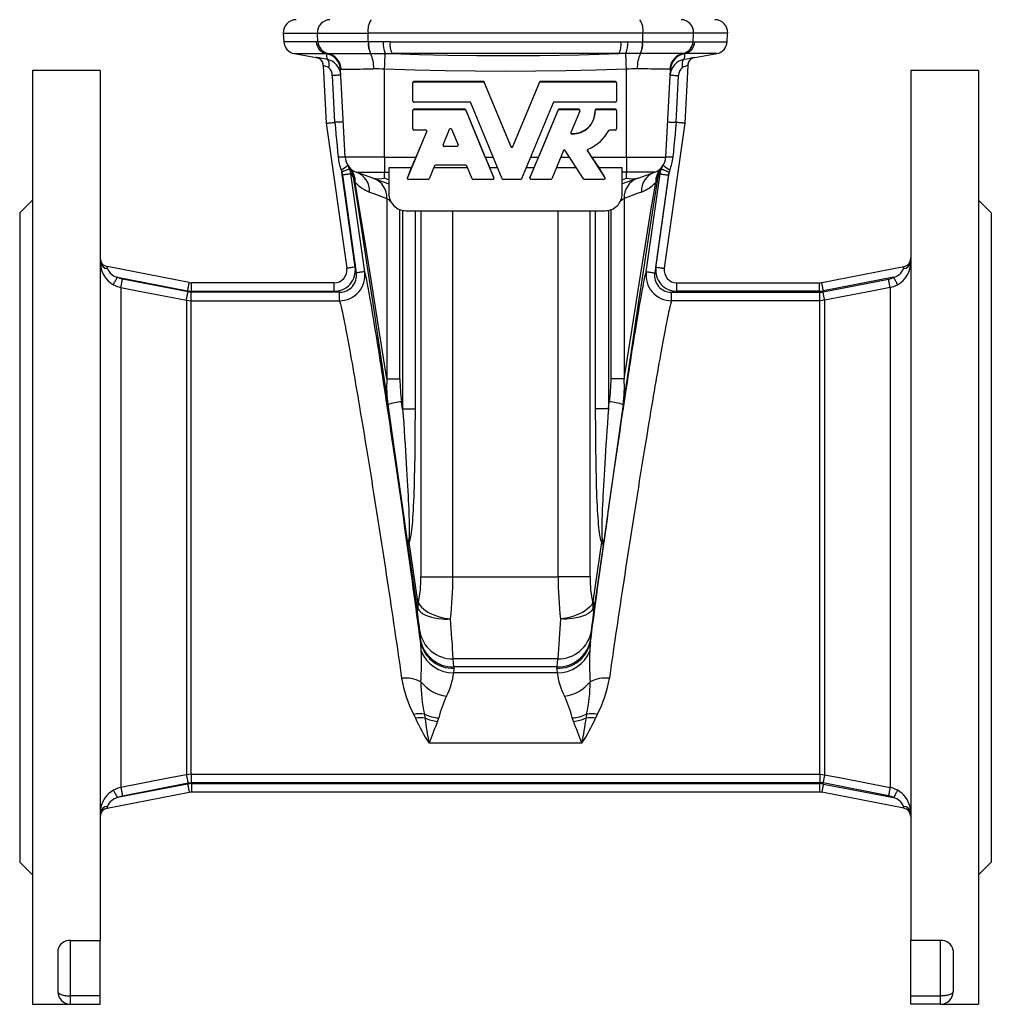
# Model space of a CAD drawing. Extents: x 72 to 690, y 44 to 1034.
# Tile 2 of 4: x 72 to 301, y 485 to 717. Entities that reach past the tile are written whole.
import ezdxf

# ---------------------------------------------------------------- set-up
doc = ezdxf.new("R2010")
doc.units = 0
doc.layers.get('0').update_dxf_attribs({"linetype": 'CONTINUOUS'})

msp = doc.modelspace()

# ---------------------------------------------------------------- linework, layer by layer
at = {"color": 7, "linetype": 'CONTINUOUS'}
for p, q in [((134.27, 713.5), (134.38, 711.47)), ((134.27, 713.5), (142.33, 713.5)), ((142.33, 713.5), (154.29, 713.5)), ((142.44, 711.46), (142.33, 713.5)), ((218.99, 713.5), (154.29, 713.5)), ((154.31, 711.43), (154.29, 713.5)), ((218.97, 711.43), (218.99, 713.5)), ((230.94, 713.5), (218.99, 713.5)), ((230.84, 711.46), (230.94, 713.5)), ((239, 713.5), (230.94, 713.5)), ((238.9, 711.47), (239, 713.5)), ((142.02, 711.47), (134.38, 711.47)), ((142.44, 711.46), (142.02, 711.47)), ((142.44, 711.46), (142.44, 711.46)), ((154.33, 711.43), (154.31, 711.43)), ((159.43, 711.47), (157.78, 711.46)), ((159.43, 711.47), (213.85, 711.47)), ((213.85, 711.47), (215.5, 711.46)), ((218.95, 711.43), (218.97, 711.43)), ((230.84, 711.46), (231.26, 711.47)), ((230.84, 711.46), (230.84, 711.46)), ((231.26, 711.47), (238.9, 711.47)), ((136.85, 708.67), (142.05, 707.75)), ((136.85, 708.67), (144.45, 708.67)), ((142.05, 707.75), (142.05, 707.75)), ((142.06, 707.75), (142.05, 707.75)), ((144.45, 708.67), (144.44, 708.66)), ((144.78, 708.68), (144.78, 708.68)), ((154.8, 708.7), (154.82, 708.7)), ((158.28, 708.69), (159.9, 708.67)), ((213.38, 708.67), (159.9, 708.67)), ((215, 708.69), (213.38, 708.67)), ((218.48, 708.7), (218.46, 708.7)), ((228.5, 708.68), (228.5, 708.68)), ((228.83, 708.67), (228.84, 708.66)), ((236.42, 708.67), (228.83, 708.67)), ((231.22, 707.75), (231.23, 707.75)), ((231.23, 707.75), (236.42, 708.67)), ((231.23, 707.75), (231.23, 707.75)), ((143.7, 705.89), (144.41, 692.26)), ((143.7, 705.89), (143.7, 705.89)), ((229.58, 705.89), (228.87, 692.26)), ((91.14, 704.65), (75.14, 704.65)), ((75.14, 704.65), (75.14, 484.65)), ((91.14, 704.65), (91.14, 499.66)), ((146.4, 692.46), (145.83, 703.49)), ((148.83, 684.3), (147.75, 704.93)), ((158.14, 684.3), (158.14, 705)), ((215.14, 684.3), (215.14, 705)), ((224.44, 684.3), (225.52, 704.93)), ((226.87, 692.46), (227.45, 703.49)), ((298.14, 704.65), (282.14, 704.65)), ((282.14, 704.65), (282.14, 499.66)), ((298.14, 704.65), (298.14, 484.65)), ((164.79, 701.78), (164.79, 701.86)), ((164.79, 697.47), (164.79, 701.78)), ((181.43, 702.1), (165.03, 702.1)), ((165.03, 702.02), (165.03, 702.1)), ((165.03, 702.02), (181.43, 702.02)), ((181.43, 702.02), (181.43, 702.1)), ((187.92, 686.84), (181.65, 701.95)), ((181.65, 701.87), (181.65, 701.95)), ((181.65, 701.87), (187.92, 686.76)), ((194.63, 701.95), (188.36, 686.84)), ((188.36, 686.76), (194.63, 701.87)), ((194.63, 701.87), (194.63, 701.95)), ((212.55, 702.1), (194.85, 702.1)), ((194.85, 702.02), (194.85, 702.1)), ((194.85, 702.02), (212.55, 702.02)), ((212.55, 702.02), (212.55, 702.1)), ((212.79, 701.78), (212.79, 701.86)), ((212.79, 701.78), (212.79, 697.47)), ((178.22, 697.23), (165.03, 697.23)), ((185.87, 679.16), (178.44, 697.08)), ((197.84, 697.08), (190.4, 679.16)), ((212.55, 697.23), (198.06, 697.23)), ((164.79, 695.22), (164.79, 695.3)), ((164.79, 690.9), (164.79, 695.22)), ((177.04, 695.54), (165.03, 695.54)), ((165.03, 695.46), (165.03, 695.54)), ((165.03, 695.46), (177.04, 695.46)), ((177.04, 695.46), (177.04, 695.54)), ((181.86, 684.3), (177.26, 695.39)), ((177.26, 695.31), (177.26, 695.39)), ((177.26, 695.31), (183.88, 679.34)), ((192.4, 679.34), (199.02, 695.31)), ((199.02, 695.39), (194.42, 684.3)), ((199.02, 695.31), (199.02, 695.39)), ((203.92, 695.54), (199.24, 695.54)), ((199.24, 695.46), (199.24, 695.54)), ((199.24, 695.46), (203.92, 695.46)), ((204.14, 695.13), (202.04, 690.07)), ((203.92, 695.46), (203.92, 695.54)), ((204.16, 695.22), (204.16, 695.3)), ((207.74, 695.3), (207.74, 695.22)), ((212.55, 695.54), (207.98, 695.54)), ((207.98, 695.46), (207.98, 695.54)), ((207.98, 695.46), (212.55, 695.46)), ((212.55, 695.46), (212.55, 695.54)), ((212.79, 695.22), (212.79, 695.3)), ((212.79, 695.22), (212.79, 690.9)), ((144.41, 692.26), (149.22, 658.07)), ((228.87, 692.26), (224.06, 658.07)), ((163.51, 679.34), (168.07, 690.33)), ((167.85, 690.66), (165.03, 690.66)), ((168.07, 690.41), (165.53, 684.3)), ((168.08, 690.46), (168.07, 690.41)), ((168.07, 690.33), (168.07, 690.41)), ((171.93, 687.13), (173.47, 690.84)), ((173.92, 690.84), (175.45, 687.13)), ((202.26, 689.74), (202.26, 689.82)), ((212.55, 690.66), (211.17, 690.66)), ((172.16, 686.88), (175.23, 686.88)), ((172.16, 686.8), (172.16, 686.88)), ((175.23, 686.8), (172.16, 686.8)), ((175.23, 686.8), (175.23, 686.88)), ((187.92, 686.76), (187.92, 686.84)), ((188.36, 686.76), (188.36, 686.84)), ((200.28, 685.82), (197.52, 679.16)), ((205, 679.12), (200.7, 685.86)), ((206.99, 684.3), (205.99, 685.87)), ((205.99, 685.79), (205.99, 685.87)), ((205.99, 685.79), (210.08, 679.38)), ((158.14, 684.3), (148.83, 684.3)), ((158.14, 684.3), (165.53, 684.3)), ((158.14, 684.3), (158.14, 680.75)), ((169.9, 682.22), (168.63, 679.16)), ((177.27, 682.37), (170.12, 682.37)), ((178.76, 679.16), (177.49, 682.22)), ((181.86, 684.3), (183.74, 684.3)), ((192.54, 684.3), (194.42, 684.3)), ((199.65, 684.3), (201.7, 684.3)), ((206.99, 684.3), (215.14, 684.3)), ((215.14, 684.3), (224.44, 684.3)), ((215.14, 684.3), (215.14, 680.75)), ((147.88, 681.27), (148.05, 680.74)), ((151.2, 658.35), (148.05, 680.74)), ((148.24, 680.05), (151.47, 657)), ((149.73, 681.98), (149.71, 682.01)), ((153.46, 657.28), (150.22, 680.32)), ((155.4, 679.31), (151.46, 680.75)), ((151.46, 680.75), (158.14, 680.75)), ((158.14, 680.75), (159.14, 680.75)), ((158.14, 679.31), (158.14, 680.75)), ((164.44, 681.71), (159.14, 681.71)), ((159.14, 681.71), (159.14, 675.65)), ((164.44, 681.71), (163.51, 679.47)), ((177.7, 681.71), (169.69, 681.71)), ((183.88, 679.47), (182.95, 681.71)), ((184.82, 681.71), (182.95, 681.71)), ((193.32, 681.71), (191.46, 681.71)), ((193.32, 681.71), (192.4, 679.47)), ((203.35, 681.71), (198.57, 681.71)), ((210.08, 679.51), (208.68, 681.71)), ((214.14, 681.71), (208.68, 681.71)), ((214.14, 675.65), (214.14, 681.71)), ((215.14, 680.75), (214.14, 680.75)), ((221.82, 680.75), (215.14, 680.75)), ((215.14, 679.31), (215.14, 680.75)), ((217.88, 679.31), (221.82, 680.75)), ((219.82, 657.28), (223.06, 680.32)), ((225.04, 680.05), (221.8, 657)), ((222.08, 658.35), (225.23, 680.74)), ((223.55, 681.98), (223.57, 682.01)), ((223.55, 681.98), (223.55, 681.98)), ((225.4, 681.27), (225.23, 680.74)), ((155.4, 679.31), (159.14, 677.95)), ((159.14, 678.95), (158.14, 679.31)), ((163.49, 679.38), (163.49, 679.25)), ((163.51, 679.34), (163.51, 679.47)), ((168.41, 679.01), (163.73, 679.01)), ((183.66, 679.01), (178.98, 679.01)), ((183.88, 679.34), (183.88, 679.47)), ((183.9, 679.25), (183.9, 679.38)), ((190.18, 679.01), (186.1, 679.01)), ((192.38, 679.38), (192.38, 679.25)), ((192.4, 679.34), (192.4, 679.47)), ((197.3, 679.01), (192.62, 679.01)), ((209.88, 679.01), (205.2, 679.01)), ((210.08, 679.38), (210.08, 679.51)), ((210.12, 679.25), (210.12, 679.38)), ((217.88, 679.31), (214.14, 677.95)), ((214.14, 678.95), (215.14, 679.31)), ((75.14, 674.15), (72.14, 671.15)), ((158.68, 674.54), (158.68, 632.03)), ((214.6, 674.54), (214.6, 632.03)), ((301.14, 671.15), (298.14, 674.15)), ((72.14, 671.15), (72.14, 518.15)), ((161.75, 632.03), (161.75, 671.9)), ((162.4, 671.72), (162.4, 624.97)), ((163.14, 671.65), (210.14, 671.65)), ((165.39, 624.97), (165.39, 671.65)), ((166.72, 671.65), (166.72, 585.35)), ((174.24, 585.35), (174.24, 671.65)), ((199.04, 585.35), (199.04, 671.65)), ((206.55, 671.65), (206.55, 585.35)), ((207.89, 624.97), (207.89, 671.65)), ((210.88, 671.72), (210.88, 624.97)), ((211.53, 632.03), (211.53, 671.9)), ((301.14, 671.15), (301.14, 518.15)), ((112.1, 654.71), (92.76, 658.47)), ((261.18, 654.71), (280.52, 658.47)), ((95.19, 655.96), (111.71, 652.75)), ((111.81, 652.51), (96.38, 655.52)), ((146.25, 654.65), (112.67, 654.65)), ((112.67, 652.65), (112.67, 654.65)), ((146.25, 652.65), (146.25, 654.65)), ((227.03, 654.65), (260.61, 654.65)), ((227.03, 652.65), (227.03, 654.65)), ((260.61, 652.65), (260.61, 654.65)), ((261.47, 652.51), (276.9, 655.52)), ((278.09, 655.96), (261.56, 652.75)), ((95.99, 653.57), (95.99, 535.74)), ((112.57, 650.44), (112.57, 652.44)), ((147.52, 652.44), (112.57, 652.44)), ((112.67, 652.65), (146.25, 652.65)), ((147.52, 650.44), (147.52, 652.44)), ((225.76, 650.44), (225.76, 652.44)), ((225.76, 652.44), (260.71, 652.44)), ((260.61, 652.65), (227.03, 652.65)), ((260.71, 650.44), (260.71, 652.44)), ((277.28, 653.57), (277.28, 535.74)), ((111.43, 650.56), (111.43, 538.75)), ((112.57, 538.86), (112.57, 650.44)), ((112.57, 650.44), (147.52, 650.44)), ((260.71, 650.44), (225.76, 650.44)), ((260.71, 538.86), (260.71, 650.44)), ((261.85, 650.56), (261.85, 538.75)), ((158.68, 632.03), (161.75, 632.03)), ((214.6, 632.03), (211.53, 632.03)), ((162.4, 624.97), (162.16, 626.64)), ((210.88, 624.97), (211.11, 626.64)), ((158.92, 625.95), (163.62, 592.75)), ((162.4, 624.97), (165.39, 624.97)), ((210.88, 624.97), (207.89, 624.97)), ((214.35, 625.95), (209.66, 592.75)), ((163.62, 592.75), (165.69, 578.71)), ((166, 579.54), (163.93, 593.52)), ((207.28, 579.54), (209.35, 593.52)), ((209.66, 592.75), (207.58, 578.71)), ((166.72, 585.35), (174.24, 585.35)), ((174.24, 585.35), (199.04, 585.35)), ((206.55, 585.35), (199.04, 585.35)), ((166.41, 572.65), (166.55, 570.75)), ((206.87, 572.65), (206.72, 570.75)), ((198.94, 566.03), (174.33, 566.03)), ((174.47, 564.14), (174.33, 566.03)), ((198.8, 564.14), (174.47, 564.14)), ((198.8, 564.14), (198.94, 566.03)), ((198.84, 562.74), (174.44, 562.74)), ((167.53, 553.02), (167.64, 552.12)), ((205.74, 553.02), (205.64, 552.12)), ((170.61, 551.29), (170.9, 552.14)), ((202.66, 551.29), (202.37, 552.14)), ((204.65, 546.16), (168.63, 546.16)), ((112.57, 538.86), (260.71, 538.86)), ((112.57, 538.86), (112.57, 536.87)), ((260.71, 538.86), (260.71, 536.87)), ((111.71, 536.56), (95.19, 533.35)), ((96.38, 533.78), (111.81, 536.8)), ((260.71, 536.87), (112.57, 536.87)), ((112.67, 536.65), (260.61, 536.65)), ((112.67, 536.65), (112.67, 534.65)), ((260.61, 536.65), (260.61, 534.65)), ((276.9, 533.78), (261.47, 536.8)), ((261.56, 536.56), (278.09, 533.35)), ((92.76, 530.84), (112.1, 534.6)), ((260.61, 534.65), (112.67, 534.65)), ((280.52, 530.84), (261.18, 534.6)), ((72.14, 518.15), (75.14, 515.15)), ((298.14, 515.15), (301.14, 518.15)), ((84.14, 499.66), (91.14, 499.66)), ((84.14, 486.63), (84.14, 499.66)), ((91.14, 486.63), (91.14, 499.66)), ((289.14, 499.66), (282.14, 499.66)), ((282.14, 486.63), (282.14, 499.66)), ((289.14, 486.63), (289.14, 499.66)), ((81.14, 497.43), (81.14, 487.65)), ((292.14, 497.43), (292.14, 487.65)), ((91.14, 486.63), (84.14, 486.63)), ((84.14, 484.65), (84.14, 486.63)), ((91.14, 484.65), (91.14, 486.63)), ((282.14, 484.65), (282.14, 486.63)), ((282.14, 486.63), (289.14, 486.63)), ((289.14, 484.65), (289.14, 486.63)), ((75.14, 484.65), (84.14, 484.65)), ((84.14, 484.65), (91.14, 484.65)), ((289.14, 484.65), (282.14, 484.65)), ((289.14, 484.65), (298.14, 484.65))]:
    msp.add_line(p, q, dxfattribs=at)
for points in [[(154.31, 711.43), (153.24, 711.44), (152.18, 711.44), (151.16, 711.44), (150.17, 711.44), (149.22, 711.45), (148.31, 711.45), (147.45, 711.45), (146.64, 711.45), (145.9, 711.45), (145.22, 711.46), (144.59, 711.46), (144.04, 711.46), (143.52, 711.46), (143.08, 711.46), (142.72, 711.46), (142.44, 711.46)], [(157.78, 711.46), (156.05, 711.44), (154.33, 711.43)], [(215.5, 711.46), (217.23, 711.44), (218.95, 711.43)], [(218.97, 711.43), (220.04, 711.44), (221.09, 711.44), (222.12, 711.44), (223.11, 711.44), (224.06, 711.45), (224.97, 711.45), (225.83, 711.45), (226.64, 711.45), (227.38, 711.45), (228.06, 711.46), (228.68, 711.46), (229.24, 711.46), (229.76, 711.46), (230.2, 711.46), (230.56, 711.46), (230.84, 711.46)], [(142.05, 707.75), (142.31, 707.69), (142.44, 707.64)], [(144.52, 707.32), (143.92, 707.43), (143.37, 707.52), (143.05, 707.58), (142.77, 707.63), (142.53, 707.67), (142.26, 707.72), (142.1, 707.75), (142.06, 707.75)], [(144.44, 708.66), (144.46, 708.39), (144.48, 707.95), (144.5, 707.63), (144.52, 707.42), (144.52, 707.32)], [(144.45, 708.67), (144.59, 708.68), (144.78, 708.68)], [(144.78, 708.68), (145, 708.68), (145.3, 708.69), (145.66, 708.69), (146.09, 708.69), (146.72, 708.69), (147.45, 708.69), (148.27, 708.69), (148.95, 708.69), (149.68, 708.69), (150.45, 708.7), (151.26, 708.7), (152.1, 708.7), (152.98, 708.7), (153.88, 708.7), (154.8, 708.7)], [(154.82, 708.7), (156.53, 708.7), (158.28, 708.69)], [(158.14, 705), (158.15, 705.36), (158.17, 705.73), (158.18, 706.08), (158.19, 706.43), (158.2, 706.76), (158.21, 707.07), (158.23, 707.37), (158.24, 707.64), (158.24, 707.89), (158.25, 708.11), (158.26, 708.3), (158.27, 708.46), (158.27, 708.59), (158.28, 708.69)], [(159.9, 708.67), (166.27, 708.48), (173.06, 708.33), (179.85, 708.24), (186.64, 708.21), (194.64, 708.25), (204.01, 708.41), (213.38, 708.67)], [(218.46, 708.7), (216.74, 708.7), (215, 708.69)], [(215.14, 705), (215.13, 705.36), (215.11, 705.73), (215.1, 706.08), (215.09, 706.43), (215.08, 706.76), (215.06, 707.07), (215.05, 707.37), (215.04, 707.64), (215.03, 707.89), (215.02, 708.11), (215.02, 708.3), (215.01, 708.46), (215.01, 708.59), (215, 708.69)], [(228.5, 708.68), (228.27, 708.68), (227.98, 708.69), (227.62, 708.69), (227.19, 708.69), (226.55, 708.69), (225.83, 708.69), (225.01, 708.69), (224.33, 708.69), (223.6, 708.69), (222.83, 708.7), (222.02, 708.7), (221.18, 708.7), (220.3, 708.7), (219.4, 708.7), (218.48, 708.7)], [(228.83, 708.67), (228.68, 708.68), (228.5, 708.68)], [(228.84, 708.66), (228.82, 708.39), (228.79, 707.95), (228.77, 707.63), (228.76, 707.42), (228.75, 707.32)], [(228.75, 707.32), (229.36, 707.43), (229.9, 707.52), (230.23, 707.58), (230.51, 707.63), (230.75, 707.67), (231.02, 707.72), (231.18, 707.75), (231.22, 707.75)], [(231.23, 707.75), (230.97, 707.69), (230.84, 707.64)], [(144.52, 707.32), (144.61, 707.29), (144.7, 707.23), (144.77, 707.14), (144.84, 707.02), (144.89, 706.88), (144.94, 706.71), (144.97, 706.53), (144.99, 706.32), (145, 706.1), (145, 705.87), (144.98, 705.64), (144.95, 705.39)], [(228.75, 707.32), (228.67, 707.29), (228.58, 707.23), (228.51, 707.14), (228.44, 707.02), (228.39, 706.88), (228.34, 706.71), (228.31, 706.53), (228.29, 706.32), (228.28, 706.1), (228.28, 705.87), (228.3, 705.64), (228.33, 705.39)], [(147.82, 703.59), (147.81, 703.59), (147.76, 703.59), (147.67, 703.58), (147.56, 703.58), (147.41, 703.57), (147.24, 703.56), (147.04, 703.55), (146.82, 703.54), (146.59, 703.53), (146.34, 703.51), (146.09, 703.5), (145.83, 703.49)], [(147.75, 704.93), (147.79, 704.96), (147.92, 704.97)], [(147.92, 704.97), (148.06, 704.98), (148.24, 704.98), (148.54, 704.99), (148.91, 704.99), (149.34, 705), (149.84, 705.01), (150.39, 705.01), (151.01, 705.02), (151.67, 705.02), (152.37, 705.03), (153.12, 705.04), (153.91, 705.04), (154.72, 705.05), (155.56, 705.05)], [(215.14, 705), (208.02, 704.77), (200.89, 704.61), (193.77, 704.51), (186.64, 704.48), (179.51, 704.51), (172.39, 704.61), (165.26, 704.77), (158.14, 705)], [(225.36, 704.97), (225.22, 704.98), (225.04, 704.98), (224.74, 704.99), (224.37, 704.99), (223.93, 705), (223.44, 705.01), (222.88, 705.01), (222.27, 705.02), (221.61, 705.02), (220.9, 705.03), (220.16, 705.04), (219.37, 705.04), (218.56, 705.05), (217.72, 705.05)], [(225.52, 704.93), (225.49, 704.96), (225.36, 704.97)], [(225.45, 703.59), (225.47, 703.59), (225.52, 703.59), (225.61, 703.58), (225.72, 703.58), (225.87, 703.57), (226.04, 703.56), (226.24, 703.55), (226.45, 703.54), (226.69, 703.53), (226.93, 703.51), (227.19, 703.5), (227.45, 703.49)], [(144.41, 692.26), (144.43, 692.26), (144.48, 692.27), (144.56, 692.28), (144.68, 692.29), (144.82, 692.3), (145, 692.32), (145.19, 692.34), (145.41, 692.36), (145.64, 692.38), (145.89, 692.41), (146.14, 692.43), (146.4, 692.46)], [(148.4, 692.56), (148.38, 692.56), (148.33, 692.56), (148.25, 692.55), (148.13, 692.55), (147.99, 692.54), (147.82, 692.53), (147.62, 692.52), (147.4, 692.51), (147.17, 692.5), (146.92, 692.48), (146.67, 692.47), (146.4, 692.46)], [(146.4, 692.46), (146.54, 691.08), (146.67, 689.7), (146.8, 688.33), (146.93, 686.96), (147.06, 685.6), (147.19, 684.24)], [(224.88, 692.56), (224.89, 692.56), (224.94, 692.56), (225.03, 692.55), (225.14, 692.55), (225.29, 692.54), (225.46, 692.53), (225.66, 692.52), (225.87, 692.51), (226.11, 692.5), (226.36, 692.48), (226.61, 692.47), (226.87, 692.46)], [(226.87, 692.46), (226.74, 691.08), (226.61, 689.7), (226.48, 688.33), (226.35, 686.96), (226.21, 685.6), (226.08, 684.24)], [(228.87, 692.26), (228.85, 692.26), (228.8, 692.27), (228.71, 692.28), (228.6, 692.29), (228.45, 692.3), (228.28, 692.32), (228.09, 692.34), (227.87, 692.36), (227.64, 692.38), (227.39, 692.41), (227.13, 692.43), (226.87, 692.46)], [(205.99, 685.87), (205.97, 685.91), (205.96, 685.96)], [(149.91, 681.49), (149.71, 681.92), (149.47, 682.34)], [(223.37, 681.49), (223.57, 681.92), (223.81, 682.34)], [(149.91, 681.49), (149.89, 681.48), (149.84, 681.46), (149.76, 681.43), (149.65, 681.39), (149.52, 681.33), (149.36, 681.27), (149.18, 681.19), (148.97, 681.11), (148.76, 681.03), (148.53, 680.94), (148.29, 680.84), (148.05, 680.74)], [(148.05, 680.74), (148.16, 680.4), (148.24, 680.05)], [(150.22, 680.32), (150.2, 680.32), (150.14, 680.31), (150.06, 680.3), (149.94, 680.29), (149.8, 680.26), (149.62, 680.24), (149.43, 680.21), (149.22, 680.18), (148.99, 680.15), (148.74, 680.12), (148.49, 680.08), (148.24, 680.05)], [(149.72, 681.98), (149.73, 681.98), (149.73, 681.98)], [(150.22, 680.32), (150.1, 680.91), (149.91, 681.49)], [(223.06, 680.32), (223.18, 680.91), (223.37, 681.49)], [(223.06, 680.32), (223.08, 680.32), (223.14, 680.31), (223.22, 680.3), (223.34, 680.29), (223.48, 680.26), (223.65, 680.24), (223.85, 680.21), (224.06, 680.18), (224.29, 680.15), (224.53, 680.12), (224.79, 680.08), (225.04, 680.05)], [(223.37, 681.49), (223.39, 681.48), (223.44, 681.46), (223.52, 681.43), (223.62, 681.39), (223.76, 681.33), (223.92, 681.27), (224.1, 681.19), (224.3, 681.11), (224.52, 681.03), (224.75, 680.94), (224.99, 680.84), (225.23, 680.74)], [(225.23, 680.74), (225.11, 680.4), (225.04, 680.05)], [(150.75, 679.58), (151.68, 673.75), (152.78, 666.66), (154.06, 658.33), (155.51, 648.76), (157.13, 637.97), (158.92, 625.95)], [(158.68, 632.03), (156.81, 643.87), (155.13, 654.42), (153.64, 663.69), (152.34, 671.65), (151.24, 678.31)], [(163.51, 679.47), (163.49, 679.42), (163.49, 679.38)], [(183.9, 679.38), (183.9, 679.42), (183.88, 679.47)], [(192.4, 679.47), (192.38, 679.42), (192.38, 679.38)], [(222.53, 679.58), (221.6, 673.75), (220.5, 666.66), (219.22, 658.33), (217.77, 648.76), (216.15, 637.97), (214.35, 625.95)], [(214.6, 632.03), (216.47, 643.87), (218.15, 654.42), (219.64, 663.69), (220.93, 671.65), (222.04, 678.31)], [(154.62, 676.05), (155.86, 675.59), (157.21, 675.08), (158.68, 674.54)], [(218.66, 676.05), (217.42, 675.59), (216.07, 675.08), (214.6, 674.54)], [(158.68, 674.54), (158.8, 674.45), (158.95, 674.34), (159.12, 674.22), (159.32, 674.07), (159.54, 673.92)], [(214.6, 674.54), (214.48, 674.45), (214.33, 674.34), (214.16, 674.22), (213.96, 674.07), (213.74, 673.92)], [(92.84, 658.02), (92.81, 658.17), (92.79, 658.3), (92.77, 658.39), (92.76, 658.45), (92.76, 658.47)], [(151.2, 658.35), (150.94, 658.31), (150.69, 658.28), (150.44, 658.24), (150.21, 658.21), (149.99, 658.18), (149.8, 658.15), (149.63, 658.13), (149.48, 658.11), (149.37, 658.09), (149.28, 658.08), (149.23, 658.07), (149.22, 658.07)], [(153.46, 657.28), (153.43, 657.28), (153.38, 657.27), (153.29, 657.26), (153.18, 657.24), (153.03, 657.22), (152.86, 657.2), (152.67, 657.17), (152.46, 657.14), (152.22, 657.11), (151.98, 657.07), (151.73, 657.04), (151.47, 657)], [(166.6, 570.24), (166.4, 571.75), (166.19, 573.28), (165.99, 574.82), (165.78, 576.37), (165.56, 577.94), (165.35, 579.53), (165.13, 581.12), (164.91, 582.72), (164.69, 584.33), (164.47, 585.96), (164.25, 587.58), (164.02, 589.21), (163.79, 590.85), (163.56, 592.49), (163.33, 594.13), (163.1, 595.78), (162.87, 597.42), (162.64, 599.06), (162.41, 600.7), (162.17, 602.34), (161.94, 603.97), (161.71, 605.59), (161.48, 607.21), (161.24, 608.82), (161.01, 610.42), (160.78, 612.01), (160.55, 613.59), (160.32, 615.15), (160.1, 616.7), (159.87, 618.24), (159.64, 619.76), (159.42, 621.26), (159.2, 622.75), (158.98, 624.21), (158.76, 625.66), (158.55, 627.09), (158.34, 628.49), (158.13, 629.87), (157.92, 631.22), (157.72, 632.55), (157.52, 633.86), (157.32, 635.13), (157.12, 636.38), (156.93, 637.6), (156.75, 638.8), (156.56, 639.96), (156.38, 641.09), (156.21, 642.18), (156.03, 643.25), (155.87, 644.28), (155.7, 645.27), (155.55, 646.24), (155.39, 647.16), (155.24, 648.05), (155.1, 648.91), (154.96, 649.72), (154.82, 650.5), (154.69, 651.24), (154.57, 651.94), (154.45, 652.6), (154.34, 653.22), (154.23, 653.79), (154.12, 654.33), (154.03, 654.83), (153.93, 655.28), (153.85, 655.7), (153.77, 656.07), (153.69, 656.4), (153.63, 656.68), (153.56, 656.93), (153.51, 657.12), (153.46, 657.28)], [(206.68, 570.24), (206.88, 571.75), (207.09, 573.28), (207.29, 574.82), (207.5, 576.37), (207.71, 577.94), (207.93, 579.53), (208.15, 581.12), (208.36, 582.72), (208.59, 584.33), (208.81, 585.96), (209.03, 587.58), (209.26, 589.21), (209.49, 590.85), (209.72, 592.49), (209.94, 594.13), (210.18, 595.78), (210.41, 597.42), (210.64, 599.06), (210.87, 600.7), (211.1, 602.34), (211.34, 603.97), (211.57, 605.59), (211.8, 607.21), (212.03, 608.82), (212.27, 610.42), (212.5, 612.01), (212.73, 613.59), (212.95, 615.15), (213.18, 616.7), (213.41, 618.24), (213.63, 619.76), (213.86, 621.26), (214.08, 622.75), (214.3, 624.21), (214.51, 625.66), (214.73, 627.09), (214.94, 628.49), (215.15, 629.87), (215.36, 631.22), (215.56, 632.55), (215.76, 633.86), (215.96, 635.13), (216.15, 636.38), (216.34, 637.6), (216.53, 638.8), (216.72, 639.96), (216.9, 641.09), (217.07, 642.18), (217.24, 643.25), (217.41, 644.28), (217.57, 645.27), (217.73, 646.24), (217.89, 647.16), (218.04, 648.05), (218.18, 648.91), (218.32, 649.72), (218.45, 650.5), (218.58, 651.24), (218.71, 651.94), (218.83, 652.6), (218.94, 653.22), (219.05, 653.79), (219.15, 654.33), (219.25, 654.83), (219.34, 655.28), (219.43, 655.7), (219.51, 656.07), (219.58, 656.4), (219.65, 656.68), (219.72, 656.93), (219.77, 657.12), (219.82, 657.28)], [(219.82, 657.28), (219.84, 657.28), (219.9, 657.27), (219.98, 657.26), (220.1, 657.24), (220.24, 657.22), (220.41, 657.2), (220.61, 657.17), (220.82, 657.14), (221.05, 657.11), (221.3, 657.07), (221.55, 657.04), (221.8, 657)], [(222.08, 658.35), (222.34, 658.31), (222.59, 658.28), (222.84, 658.24), (223.07, 658.21), (223.29, 658.18), (223.48, 658.15), (223.65, 658.13), (223.8, 658.11), (223.91, 658.09), (223.99, 658.08), (224.04, 658.07), (224.06, 658.07)], [(280.44, 658.02), (280.47, 658.17), (280.49, 658.3), (280.51, 658.39), (280.52, 658.45), (280.52, 658.47)], [(94.21, 654.22), (94.23, 654.25), (94.26, 654.3), (94.31, 654.38), (94.37, 654.49), (94.44, 654.62), (94.52, 654.77), (94.62, 654.94), (94.72, 655.12), (94.83, 655.32), (94.95, 655.53), (95.07, 655.74), (95.19, 655.96)], [(96.38, 655.52), (95.77, 655.69), (95.19, 655.96)], [(95.99, 653.57), (96, 653.6), (96.01, 653.66), (96.03, 653.76), (96.05, 653.88), (96.08, 654.02), (96.12, 654.19), (96.15, 654.38), (96.19, 654.59), (96.24, 654.81), (96.28, 655.04), (96.33, 655.28), (96.38, 655.52)], [(111.71, 652.75), (111.76, 653), (111.81, 653.25), (111.86, 653.5), (111.91, 653.73), (111.95, 653.94), (111.98, 654.13), (112.02, 654.3), (112.05, 654.45), (112.07, 654.56), (112.08, 654.64), (112.09, 654.69), (112.1, 654.71)], [(261.56, 652.75), (261.51, 653), (261.46, 653.25), (261.42, 653.5), (261.37, 653.73), (261.33, 653.94), (261.29, 654.13), (261.26, 654.3), (261.23, 654.45), (261.21, 654.56), (261.19, 654.64), (261.18, 654.69), (261.18, 654.71)], [(276.9, 655.52), (277.51, 655.69), (278.09, 655.96)], [(277.28, 653.57), (277.28, 653.6), (277.26, 653.66), (277.25, 653.76), (277.22, 653.88), (277.19, 654.02), (277.16, 654.19), (277.12, 654.38), (277.08, 654.59), (277.04, 654.81), (277, 655.04), (276.95, 655.28), (276.9, 655.52)], [(279.06, 654.22), (279.05, 654.25), (279.02, 654.3), (278.97, 654.38), (278.91, 654.49), (278.84, 654.62), (278.76, 654.77), (278.66, 654.94), (278.56, 655.12), (278.45, 655.32), (278.33, 655.53), (278.21, 655.74), (278.09, 655.96)], [(95.99, 653.57), (99.92, 652.8), (111.43, 650.56)], [(111.43, 650.56), (111.43, 650.59), (111.45, 650.66), (111.47, 650.75), (111.49, 650.87), (111.52, 651.01), (111.55, 651.18), (111.59, 651.37), (111.63, 651.58), (111.67, 651.8), (111.72, 652.03), (111.76, 652.27), (111.81, 652.51)], [(112.57, 652.44), (112.19, 652.46), (111.81, 652.51)], [(260.71, 652.44), (261.09, 652.46), (261.47, 652.51)], [(261.85, 650.56), (261.84, 650.59), (261.83, 650.66), (261.81, 650.75), (261.79, 650.87), (261.76, 651.01), (261.73, 651.18), (261.69, 651.37), (261.65, 651.58), (261.61, 651.8), (261.56, 652.03), (261.52, 652.27), (261.47, 652.51)], [(277.28, 653.57), (273.36, 652.8), (261.85, 650.56)], [(111.43, 650.56), (111.99, 650.47), (112.57, 650.44)], [(147.52, 650.44), (147.57, 650.3), (147.63, 650.11), (147.7, 649.89), (147.77, 649.62), (147.84, 649.32), (147.92, 648.98), (148.01, 648.6), (148.1, 648.18), (148.2, 647.73), (148.3, 647.24), (148.41, 646.71), (148.53, 646.14), (148.65, 645.54), (148.77, 644.91), (148.9, 644.23), (149.04, 643.53), (149.18, 642.79), (149.32, 642.01), (149.47, 641.2), (149.63, 640.36), (149.79, 639.49), (149.95, 638.59), (150.12, 637.65), (150.29, 636.69), (150.47, 635.69), (150.65, 634.67), (150.83, 633.62), (151.02, 632.54), (151.21, 631.44), (151.4, 630.31), (151.6, 629.15), (151.8, 627.97), (152.01, 626.77), (152.21, 625.54), (152.42, 624.29), (152.64, 623.03), (152.85, 621.74), (153.07, 620.43), (153.29, 619.1), (153.51, 617.76), (153.73, 616.4), (153.96, 615.03), (154.18, 613.64), (154.41, 612.24), (154.64, 610.83), (154.87, 609.4), (155.1, 607.97), (155.33, 606.52), (155.56, 605.07), (155.79, 603.61), (156.03, 602.14), (156.26, 600.67), (156.49, 599.19), (156.72, 597.71), (156.96, 596.23), (157.19, 594.75), (157.42, 593.27), (157.65, 591.79), (157.88, 590.31), (158.1, 588.83), (158.33, 587.36), (158.55, 585.89), (158.77, 584.43), (159, 582.97), (159.21, 581.53), (159.43, 580.09), (159.64, 578.67), (159.86, 577.25), (160.06, 575.85), (160.27, 574.46), (160.47, 573.08), (160.67, 571.72), (160.87, 570.38), (161.07, 569.05), (161.26, 567.74), (161.44, 566.45), (161.62, 565.18), (161.8, 563.93), (161.98, 562.7), (162.15, 561.49)], [(225.76, 650.44), (225.7, 650.3), (225.65, 650.11), (225.58, 649.89), (225.51, 649.62), (225.44, 649.32), (225.36, 648.98), (225.27, 648.6), (225.18, 648.18), (225.08, 647.73), (224.97, 647.24), (224.87, 646.71), (224.75, 646.14), (224.63, 645.54), (224.51, 644.91), (224.38, 644.23), (224.24, 643.53), (224.1, 642.79), (223.95, 642.01), (223.8, 641.2), (223.65, 640.36), (223.49, 639.49), (223.33, 638.59), (223.16, 637.65), (222.99, 636.69), (222.81, 635.69), (222.63, 634.67), (222.45, 633.62), (222.26, 632.54), (222.07, 631.44), (221.87, 630.31), (221.68, 629.15), (221.47, 627.97), (221.27, 626.77), (221.06, 625.54), (220.85, 624.29), (220.64, 623.03), (220.43, 621.74), (220.21, 620.43), (219.99, 619.1), (219.77, 617.76), (219.55, 616.4), (219.32, 615.03), (219.1, 613.64), (218.87, 612.24), (218.64, 610.83), (218.41, 609.4), (218.18, 607.97), (217.95, 606.52), (217.72, 605.07), (217.48, 603.61), (217.25, 602.14), (217.02, 600.67), (216.79, 599.19), (216.55, 597.71), (216.32, 596.23), (216.09, 594.75), (215.86, 593.27), (215.63, 591.79), (215.4, 590.31), (215.18, 588.83), (214.95, 587.36), (214.73, 585.89), (214.5, 584.43), (214.28, 582.97), (214.06, 581.53), (213.85, 580.09), (213.63, 578.67), (213.42, 577.25), (213.21, 575.85), (213.01, 574.46), (212.8, 573.08), (212.6, 571.72), (212.41, 570.38), (212.21, 569.05), (212.02, 567.74), (211.84, 566.45), (211.65, 565.18), (211.47, 563.93), (211.3, 562.7), (211.13, 561.49)], [(261.85, 650.56), (261.28, 650.47), (260.71, 650.44)], [(162.4, 624.97), (162.52, 623.21), (162.64, 621.49), (162.75, 619.81), (162.86, 618.18), (162.97, 616.59), (163.06, 615.05), (163.16, 613.55), (163.25, 612.11), (163.33, 610.71), (163.41, 609.36), (163.48, 608.06), (163.55, 606.82), (163.62, 605.63), (163.67, 604.49), (163.73, 603.41), (163.77, 602.38), (163.82, 601.41), (163.85, 600.5), (163.88, 599.65), (163.91, 598.85), (163.93, 598.11), (163.94, 597.43), (163.95, 596.81), (163.95, 596.26), (163.95, 595.76), (163.94, 595.32), (163.93, 594.95), (163.91, 594.63), (163.88, 594.38), (163.85, 594.19), (163.82, 594.07)], [(163.93, 593.52), (164.02, 593.66), (164.1, 593.86), (164.19, 594.13), (164.27, 594.45), (164.35, 594.84), (164.42, 595.3), (164.49, 595.81), (164.57, 596.38), (164.63, 597.02), (164.7, 597.71), (164.76, 598.47), (164.82, 599.28), (164.88, 600.16), (164.93, 601.09), (164.98, 602.07), (165.03, 603.12), (165.08, 604.22), (165.12, 605.37), (165.16, 606.58), (165.2, 607.85), (165.23, 609.16), (165.26, 610.53), (165.29, 611.95), (165.31, 613.41), (165.33, 614.93), (165.35, 616.49), (165.36, 618.1), (165.37, 619.75), (165.38, 621.45), (165.39, 623.19), (165.39, 624.97)], [(209.35, 593.52), (209.26, 593.66), (209.17, 593.86), (209.09, 594.13), (209.01, 594.45), (208.93, 594.84), (208.86, 595.3), (208.78, 595.81), (208.71, 596.38), (208.64, 597.02), (208.58, 597.71), (208.52, 598.47), (208.46, 599.28), (208.4, 600.16), (208.35, 601.09), (208.29, 602.07), (208.25, 603.12), (208.2, 604.22), (208.16, 605.37), (208.12, 606.58), (208.08, 607.85), (208.05, 609.16), (208.02, 610.53), (207.99, 611.95), (207.97, 613.41), (207.95, 614.93), (207.93, 616.49), (207.92, 618.1), (207.9, 619.75), (207.9, 621.45), (207.89, 623.19), (207.89, 624.97)], [(210.88, 624.97), (210.76, 623.21), (210.64, 621.49), (210.52, 619.81), (210.42, 618.18), (210.31, 616.59), (210.21, 615.05), (210.12, 613.55), (210.03, 612.11), (209.95, 610.71), (209.87, 609.36), (209.79, 608.06), (209.73, 606.82), (209.66, 605.63), (209.6, 604.49), (209.55, 603.41), (209.5, 602.38), (209.46, 601.41), (209.43, 600.5), (209.4, 599.65), (209.37, 598.85), (209.35, 598.11), (209.34, 597.43), (209.33, 596.81), (209.33, 596.26), (209.33, 595.76), (209.34, 595.32), (209.35, 594.95), (209.37, 594.63), (209.39, 594.38), (209.42, 594.19), (209.46, 594.07)], [(166.04, 577.76), (166.36, 577.37), (166.76, 577.01), (167.25, 576.68), (167.82, 576.38), (168.47, 576.11), (169.18, 575.89), (169.94, 575.7), (170.76, 575.57), (171.61, 575.47), (172.27, 575.44), (172.93, 575.43), (173.6, 575.45), (173.67, 575.45)], [(166.1, 579.18), (166.41, 578.71), (166.81, 578.25), (167.3, 577.81), (167.86, 577.39), (168.5, 577), (169.21, 576.65), (169.97, 576.33), (170.78, 576.05), (171.63, 575.81), (172.28, 575.67), (172.93, 575.55), (173.6, 575.46), (173.67, 575.45)], [(207.18, 579.18), (206.87, 578.71), (206.47, 578.25), (205.98, 577.81), (205.42, 577.39), (204.77, 577), (204.07, 576.65), (203.31, 576.33), (202.5, 576.05), (201.65, 575.81), (201, 575.67), (200.34, 575.55), (199.68, 575.46), (199.61, 575.45)], [(207.24, 577.76), (206.92, 577.37), (206.52, 577.01), (206.03, 576.68), (205.46, 576.38), (204.81, 576.11), (204.1, 575.89), (203.33, 575.7), (202.52, 575.57), (201.66, 575.47), (201.01, 575.44), (200.35, 575.43), (199.68, 575.45), (199.61, 575.45)], [(165.01, 552.96), (165.29, 552.38), (165.41, 552.1)], [(208.27, 552.96), (207.99, 552.38), (207.87, 552.1)], [(111.43, 538.75), (107.5, 537.99), (95.99, 535.74)], [(112.57, 538.86), (112, 538.83), (111.43, 538.75)], [(111.43, 538.75), (111.43, 538.72), (111.45, 538.65), (111.47, 538.56), (111.49, 538.44), (111.52, 538.29), (111.55, 538.12), (111.59, 537.93), (111.63, 537.73), (111.67, 537.51), (111.72, 537.28), (111.76, 537.04), (111.81, 536.8)], [(260.71, 538.86), (261.28, 538.83), (261.85, 538.75)], [(261.85, 538.75), (261.84, 538.72), (261.83, 538.65), (261.81, 538.56), (261.79, 538.44), (261.76, 538.29), (261.73, 538.12), (261.69, 537.93), (261.65, 537.73), (261.61, 537.51), (261.56, 537.28), (261.52, 537.04), (261.47, 536.8)], [(261.85, 538.75), (265.78, 537.99), (277.28, 535.74)], [(111.71, 536.56), (111.76, 536.31), (111.81, 536.05), (111.86, 535.81), (111.91, 535.58), (111.95, 535.37), (111.98, 535.17), (112.02, 535), (112.05, 534.86), (112.07, 534.75), (112.08, 534.66), (112.09, 534.61), (112.1, 534.6)], [(111.81, 536.8), (112.19, 536.85), (112.57, 536.87)], [(261.47, 536.8), (261.09, 536.85), (260.71, 536.87)], [(261.56, 536.56), (261.51, 536.31), (261.46, 536.05), (261.42, 535.81), (261.37, 535.58), (261.33, 535.37), (261.29, 535.17), (261.26, 535), (261.23, 534.86), (261.21, 534.75), (261.19, 534.66), (261.18, 534.61), (261.18, 534.6)], [(94.21, 535.09), (94.23, 535.06), (94.26, 535), (94.31, 534.92), (94.37, 534.82), (94.44, 534.69), (94.52, 534.54), (94.62, 534.37), (94.72, 534.19), (94.83, 533.99), (94.95, 533.78), (95.07, 533.57), (95.19, 533.35)], [(95.19, 533.35), (95.76, 533.61), (96.38, 533.78)], [(95.99, 535.74), (96, 535.71), (96.01, 535.64), (96.03, 535.55), (96.05, 535.43), (96.08, 535.28), (96.12, 535.12), (96.15, 534.93), (96.19, 534.72), (96.24, 534.5), (96.28, 534.27), (96.33, 534.03), (96.38, 533.78)], [(277.28, 535.74), (277.28, 535.71), (277.26, 535.64), (277.25, 535.55), (277.22, 535.43), (277.19, 535.28), (277.16, 535.12), (277.12, 534.93), (277.08, 534.72), (277.04, 534.5), (277, 534.27), (276.95, 534.03), (276.9, 533.78)], [(278.09, 533.35), (277.52, 533.61), (276.9, 533.78)], [(279.06, 535.09), (279.05, 535.06), (279.02, 535), (278.97, 534.92), (278.91, 534.82), (278.84, 534.69), (278.76, 534.54), (278.66, 534.37), (278.56, 534.19), (278.45, 533.99), (278.33, 533.78), (278.21, 533.57), (278.09, 533.35)], [(92.76, 530.84), (92.76, 530.86), (92.77, 530.91), (92.79, 531.01), (92.81, 531.13), (92.84, 531.29)], [(280.52, 530.84), (280.52, 530.86), (280.51, 530.91), (280.49, 531.01), (280.47, 531.13), (280.44, 531.29)], [(81.14, 487.65), (81.16, 487.55), (81.2, 487.44), (81.29, 487.34), (81.4, 487.24), (81.54, 487.14), (81.71, 487.05), (81.91, 486.97), (82.13, 486.89), (82.38, 486.82), (82.64, 486.76), (82.92, 486.72), (83.21, 486.68), (83.52, 486.65), (83.83, 486.63), (84.14, 486.63)], [(292.14, 487.65), (292.12, 487.55), (292.07, 487.44), (291.99, 487.34), (291.88, 487.24), (291.74, 487.14), (291.57, 487.05), (291.37, 486.97), (291.15, 486.89), (290.9, 486.82), (290.64, 486.76), (290.36, 486.72), (290.07, 486.68), (289.76, 486.65), (289.45, 486.63), (289.14, 486.63)]]:
    msp.add_lwpolyline(points, dxfattribs=at)
for centre, radius, start, end in [((137.27, 713.65), 3, 90, 183), ((145.3, 713.68), 2.97, 90.6301, 183.5347), ((158.35, 714.28), 4.14, 144.9912, 190.9124), ((214.93, 714.28), 4.14, 349.0876, 35.0088), ((227.98, 713.68), 2.97, 356.4653, 89.3699), ((236.01, 713.65), 3, 357, 90), ((137.38, 711.62), 3, 183, 260), ((145, 711.6), 2.98, 182.5256, 259.3785), ((145.42, 711.59), 2.98, 182.5084, 257.6276), ((145.42, 711.59), 2.98, 182.5111, 257.6311), ((160.01, 711.04), 5.71, 176.0095, 204.1775), ((160.03, 711.04), 5.71, 176.0309, 204.1812), ((163.66, 711.09), 5.89, 176.3804, 204.0241), ((165.04, 710.97), 5.64, 174.9339, 204.0837), ((208.24, 710.97), 5.64, 335.9163, 5.0661), ((209.62, 711.09), 5.89, 335.9759, 3.6196), ((213.25, 711.04), 5.71, 335.8188, 3.9691), ((213.27, 711.04), 5.71, 335.8225, 3.9905), ((227.86, 711.59), 2.98, 282.3724, 357.4916), ((227.86, 711.59), 2.98, 282.3689, 357.4889), ((228.28, 711.6), 2.98, 280.6215, 357.4744), ((235.9, 711.62), 3, 280, 357), ((141.7, 705.78), 2, 3, 79.9989), ((141.7, 705.78), 2, 3.0001, 68.2701), ((143.76, 704.72), 4, 3.013, 80.2129), ((143.94, 704.79), 3.98, 2.6598, 77.7951), ((148.56, 705.52), 7.01, 356.1363, 26.9074), ((224.72, 705.52), 7.01, 153.0926, 183.8637), ((229.34, 704.79), 3.98, 102.2049, 177.3402), ((229.52, 704.72), 4, 99.7871, 176.987), ((231.58, 705.78), 2, 99.9944, 177), ((231.58, 705.78), 2, 111.7661, 177.0001), ((50, 467.41), 256.22, 68.2501, 68.5513), ((143.83, 703.38), 4, 2.992, 80.0185), ((143.64, 703.64), 2.19, 356.0633, 53.328), ((229.45, 703.38), 4, 99.9977, 176.9917), ((229.63, 703.64), 2.19, 126.672, 183.9367), ((323.27, 467.41), 256.22, 111.4487, 111.7499), ((155.82, 658.31), 46.74, 87.1562, 90.3188), ((217.46, 658.31), 46.74, 89.6812, 92.8438), ((165.03, 701.86), 0.24, 89.9615, 179.9598), ((165.03, 701.78), 0.24, 89.9615, 179.9615), ((181.43, 701.86), 0.24, 22.5515, 90.0209), ((181.43, 701.78), 0.24, 22.5556, 90.0167), ((194.85, 701.86), 0.24, 89.9792, 157.4487), ((194.85, 701.78), 0.24, 89.9833, 157.4446), ((212.55, 701.86), 0.24, 0.0404, 90.0383), ((212.55, 701.78), 0.24, 0.0386, 90.0383), ((165.03, 697.47), 0.24, 180.0402, 270.0385), ((178.22, 696.99), 0.24, 22.5513, 90.0208), ((198.06, 696.99), 0.24, 89.9793, 157.4483), ((212.55, 697.47), 0.24, 269.9617, 359.9596), ((165.03, 695.3), 0.24, 89.9615, 179.9598), ((165.03, 695.22), 0.24, 89.9587, 179.9626), ((177.04, 695.3), 0.24, 22.5517, 90.0207), ((177.04, 695.22), 0.24, 22.5517, 90.0207), ((199.24, 695.3), 0.24, 89.9789, 157.4487), ((199.24, 695.22), 0.24, 89.9789, 157.4487), ((202.47, 695.01), 5.28, 267.6758, 2.1042), ((202.47, 695.09), 5.28, 267.6786, 359.5321), ((203.92, 695.3), 0.24, 0.0417, 90.0371), ((203.92, 695.22), 0.24, 337.5126, 90.0604), ((207.98, 695.3), 0.24, 89.9593, 179.9619), ((207.98, 695.22), 0.24, 89.9584, 182.106), ((212.55, 695.3), 0.24, 0.0404, 90.0383), ((212.55, 695.22), 0.24, 0.0376, 90.0411), ((165.03, 690.9), 0.24, 180.0402, 270.0385), ((167.85, 690.42), 0.24, 337.5126, 90.0604), ((173.69, 690.75), 0.24, 22.5665, 157.4335), ((202.27, 689.98), 0.24, 157.5097, 267.7783), ((202.27, 690.06), 0.24, 189.4702, 267.7502), ((202.47, 695.02), 9.6, 292.2198, 332.1297), ((211.17, 690.42), 0.24, 89.9813, 152.1204), ((212.55, 690.9), 0.24, 269.9617, 359.9596), ((172.16, 687.04), 0.24, 157.5128, 270.0602), ((172.16, 687.12), 0.24, 189.4699, 270.0331), ((175.23, 687.04), 0.24, 269.9398, 22.4872), ((175.23, 687.12), 0.24, 269.9674, 350.5294), ((188.14, 686.93), 0.24, 202.5635, 337.4365), ((188.14, 686.85), 0.24, 202.5635, 337.4365), ((200.5, 685.73), 0.24, 32.5544, 157.4325), ((206.19, 685.92), 0.24, 112.1891, 212.5225), ((148.89, 657.96), 26.34, 90.1175, 93.6877), ((158.59, 685.3), 11.44, 185.3243, 200.6532), ((135.48, 701.36), 23.61, 301.6779, 306.3249), ((152.83, 684.51), 4, 183, 250), ((5.11, 750.65), 173.6, 336.5996, 337.5277), ((170.12, 682.13), 0.24, 89.984, 157.4436), ((177.27, 682.13), 0.24, 22.5554, 90.0169), ((342.28, 750.65), 173.6, 202.4723, 203.4004), ((34, 750.65), 173.6, 336.5996, 337.5277), ((333.95, 765.08), 150.48, 212.4693, 213.6459), ((220.45, 684.51), 4, 290, 357), ((237.79, 701.36), 23.61, 233.6751, 238.3221), ((224.39, 657.96), 26.34, 86.3123, 89.8825), ((214.69, 685.3), 11.44, 339.3468, 354.6757), ((145.8, 678.89), 4.99, 7.9692, 38.2273), ((146.42, 678.45), 4.82, 358.4501, 43.3542), ((157.78, 685.2), 9, 212.8208, 218.6457), ((149.76, 676.2), 4.86, 358.2782, 69.528), ((223.52, 676.2), 4.86, 110.472, 181.7218), ((226.86, 678.45), 4.82, 136.6458, 181.5499), ((227.47, 678.89), 4.99, 141.7753, 172.0309), ((215.5, 685.2), 9, 321.3543, 327.1792), ((157.62, 681.51), 7.13, 195.6524, 206.5812), ((157.69, 684.28), 8.79, 222.7754, 249.5374), ((156.77, 685.87), 6.69, 258.2072, 281.7928), ((153.92, 674.78), 4.77, 357.1074, 69.1755), ((163.73, 679.25), 0.24, 157.5132, 270.0598), ((168.41, 679.25), 0.24, 269.9789, 337.4487), ((178.98, 679.25), 0.24, 202.5517, 270.0207), ((183.66, 679.25), 0.24, 269.9403, 22.4867), ((186.1, 679.25), 0.24, 202.5516, 270.0208), ((190.18, 679.25), 0.24, 269.9792, 337.4485), ((192.62, 679.25), 0.24, 157.5133, 270.0597), ((197.3, 679.25), 0.24, 269.9793, 337.4483), ((205.2, 679.25), 0.24, 212.5551, 270.0117), ((209.88, 679.25), 0.24, 269.9337, 32.5001), ((209.88, 679.38), 0.239, 0.0005, 32.5418), ((219.36, 674.78), 4.77, 110.8245, 182.8926), ((216.51, 685.87), 6.69, 258.2072, 281.7928), ((215.59, 684.28), 8.79, 290.4626, 317.2246), ((215.66, 681.51), 7.13, 333.4188, 344.3476), ((163.14, 675.65), 4, 179.9999, 270.0001), ((210.14, 675.65), 4, 269.9999, 0.0001), ((93.14, 660.43), 2, 180, 259), ((97.2, 659.49), 6.06, 179.3347, 240.49), ((92.89, 659.78), 1.77, 187.1749, 268.3283), ((276.08, 659.49), 6.06, 299.51, 0.6653), ((280.39, 659.78), 1.77, 271.6717, 352.8251), ((280.14, 660.43), 2, 281, 0), ((95.81, 659.04), 3.14, 198.9734, 258.5665), ((146.25, 657.65), 5, 270, 8), ((146.25, 657.65), 3, 270, 8), ((147.51, 656.44), 6, 270.0879, 8.0041), ((147.52, 656.44), 4, 270.0956, 8.1313), ((225.76, 656.44), 6, 171.9959, 269.9121), ((225.76, 656.44), 4, 171.8687, 269.9044), ((227.03, 657.65), 5, 172, 270), ((227.03, 657.65), 3, 172, 270), ((277.47, 659.04), 3.14, 281.4335, 341.0266), ((112.67, 657.65), 3, 259, 270), ((260.61, 657.65), 3, 270, 281), ((97.14, 659.45), 6, 240.7918, 258.9853), ((112.67, 657.65), 5, 259, 270), ((260.61, 657.65), 5, 270, 281), ((276.14, 659.45), 6, 281.0147, 299.2082), ((188.01, 630.15), 29.39, 176.3381, 188.2296), ((200.33, 632.3), 38.58, 180.3922, 188.4246), ((172.95, 632.3), 38.58, 351.5754, 359.6078), ((185.27, 630.15), 29.39, 351.7704, 3.6619), ((163.86, 610.83), 15.9, 96.137, 108.0988), ((209.41, 610.83), 15.9, 71.9012, 83.863), ((166.26, 593.02), 2.65, 156.8352, 185.9602), ((159.2, 592.83), 4.78, 8.2486, 14.9843), ((214.08, 592.83), 4.78, 165.0157, 171.7514), ((207.02, 593.02), 2.65, 354.0398, 23.1648), ((164.69, 592.76), 1.07, 135.0507, 180.6759), ((208.59, 592.76), 1.07, 359.3241, 44.9493), ((137.52, 585.18), 29.2, 348.1395, 0.3418), ((92.6, 585.11), 81.64, 353.207, 0.1715), ((280.68, 585.11), 81.64, 179.8285, 186.793), ((235.76, 585.18), 29.2, 179.6582, 191.8605), ((166.88, 578.75), 1.18, 138.035, 182.1268), ((14.19, 557.67), 152.96, 5.6205, 7.9073), ((167.98, 579.01), 2.31, 187.4438, 212.8663), ((166.9, 579.6), 0.909, 183.643, 207.9985), ((170.8, 578.27), 4.79, 169.1461, 186.2046), ((359.09, 557.67), 152.96, 172.0927, 174.3795), ((206.38, 579.6), 0.909, 332.0015, 356.357), ((202.48, 578.27), 4.79, 353.7954, 10.8539), ((205.3, 579.01), 2.31, 327.1337, 352.5562), ((206.4, 578.75), 1.18, 357.8732, 41.965), ((-216.55, 543.16), 391.55, 3.3489, 4.7304), ((589.83, 543.16), 391.55, 175.2696, 176.6511), ((174.18, 573.9), 7.87, 189.1803, 271.0942), ((199.19, 573.23), 32.73, 184.339, 185.2354), ((174.32, 572.01), 7.87, 189.1803, 271.0942), ((198.95, 572.01), 7.87, 268.9058, 350.8197), ((199.1, 573.9), 7.87, 268.9058, 350.8197), ((174.09, 573.23), 32.73, 354.7646, 355.661), ((132.28, 566.41), 34.53, 2.4845, 6.3595), ((174.25, 571.58), 7.77, 189.9202, 271.9539), ((199.03, 571.58), 7.77, 268.0461, 350.0798), ((241, 566.41), 34.53, 173.6405, 177.5155), ((108.25, 565.02), 58.6, 355.7019, 2.8306), ((174.37, 570.9), 8.16, 201.4733, 270.4896), ((198.9, 570.9), 8.16, 269.5104, 338.5267), ((265.03, 565.02), 58.6, 177.1694, 184.2981), ((170.61, 563.54), 3.91, 348.1142, 3.9235), ((187.83, 565.73), 13.45, 186.7995, 188.1947), ((202.67, 563.54), 3.91, 176.0765, 191.8858), ((185.45, 565.73), 13.45, 351.8053, 353.2005), ((163.04, 553.86), 7.68, 61.7005, 96.6599), ((189.62, 565.94), 27.82, 189.2001, 207.8175), ((158.65, 564.7), 15.91, 332.2018, 352.9126), ((214.62, 564.7), 15.91, 187.0874, 207.7982), ((210.24, 553.86), 7.68, 83.3401, 118.2995), ((183.66, 565.94), 27.82, 332.1825, 350.7999), ((173.91, 566.56), 9.35, 219.3521, 262.7123), ((199.83, 560.48), 33.14, 179.7555, 193.0127), ((199.36, 566.56), 9.35, 277.2877, 320.6479), ((173.45, 560.48), 33.14, 346.9873, 0.2445), ((197.6, 545.56), 27.49, 154.7718, 166.1631), ((175.68, 545.56), 27.49, 13.8369, 25.2282), ((166.44, 546.35), 6.76, 80.6991, 102.2385), ((166.58, 545.22), 6.97, 81.2675, 99.6687), ((171.54, 561.4), 9.29, 244.47, 266.0891), ((201.74, 561.4), 9.29, 273.9109, 295.53), ((206.69, 545.22), 6.97, 80.3313, 98.7325), ((206.84, 546.35), 6.76, 77.7615, 99.3009), ((201.68, 567.88), 39.55, 203.5147, 213.3148), ((171.59, 560.57), 9.32, 244.9742, 264.018), ((249.44, 562.58), 82.46, 187.2886, 191.4873), ((374.64, 469.4), 219.85, 158.1297, 159.565), ((201.69, 560.57), 9.32, 275.982, 295.0258), ((-1.37, 469.4), 219.85, 20.435, 21.8703), ((123.84, 562.58), 82.46, 348.5127, 352.7114), ((171.6, 567.88), 39.55, 326.6852, 336.4853), ((112.67, 531.65), 5, 90, 101), ((260.61, 531.65), 5, 79, 90), ((97.14, 529.87), 5.98, 119.2692, 169.0254), ((97.14, 529.85), 6, 101.0145, 119.2084), ((112.67, 531.65), 3, 90, 101), ((260.61, 531.65), 3, 79, 90), ((276.14, 529.85), 6, 60.7916, 78.9855), ((276.13, 529.86), 6, 12.7478, 60.6819), ((92.89, 529.53), 1.77, 91.6717, 172.8251), ((95.96, 530.1), 3.34, 103.33, 159.1301), ((277.32, 530.1), 3.34, 20.8679, 76.672), ((280.39, 529.53), 1.77, 7.1749, 88.3283), ((97.2, 529.77), 6.06, 168.2124, 180.2569), ((93.14, 528.88), 2, 101, 180), ((280.14, 528.88), 2, 0, 79), ((275.71, 529.75), 6.43, 359.9633, 12.9012), ((83.84, 496.93), 2.75, 83.7063, 169.4603), ((289.44, 496.93), 2.75, 10.5397, 96.2937), ((84.14, 487.65), 3, 180, 270), ((289.14, 487.65), 3, 270, 0)]:
    msp.add_arc(centre, radius, start, end, dxfattribs=at)

doc.saveas('drawing.dxf')
